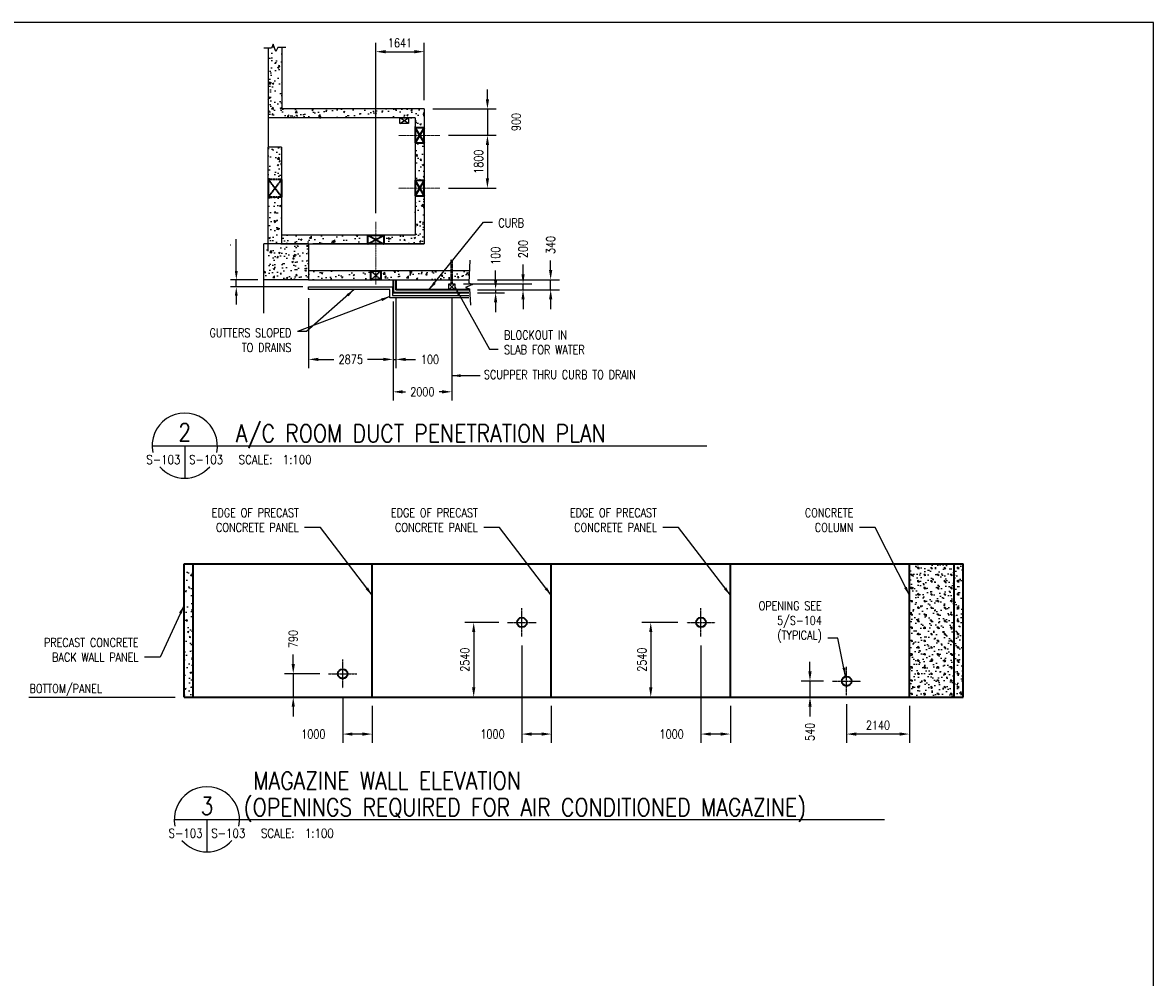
# Model space of a CAD drawing. Header units: millimetres. Extents: x -8001 to 69136, y -28511 to 36513.
# Tile 41 of 41: x 30646 to 69136, y 4001 to 36513. Entities that reach past the tile are written whole.
import ezdxf
from ezdxf.enums import TextEntityAlignment as Align

# ---------------------------------------------------------------- set-up
doc = ezdxf.new("R2010")
doc.units = ezdxf.units.MM
for name, pattern in [('CENTER2', [1.125, 0.75, -0.125, 0.125, -0.125]), ('HIDDEN', [0.375, 0.25, -0.125]), ('HIDDEN2', [0.1875, 0.125, -0.0625])]:
    doc.linetypes.add(name, pattern=pattern)
for name, color, linetype in [('S-ANNO-DIMS', 2, 'Continuous'), ('S-ANNO-PATT', 1, 'Continuous'), ('S-ANNO-SYMB', 4, 'Continuous'), ('S-ANNO-SYMB5', 1, 'Continuous'), ('S-ANNO-SYMB_5', 1, 'Continuous'), ('S-ANNO-TEXT', 3, 'Continuous'), ('S-ANNO-TEXT14', 14, 'Continuous'), ('S-FNDN-WALL-CONC', 4, 'Continuous'), ('S-FNDN-WALL-PATT', 1, 'Continuous'), ('S-SECT-CNTR', 1, 'CENTER2')]:
    doc.layers.add(name, color=color, linetype=linetype)
for name, color, linetype, lineweight in [('S-BEAM-CNTR', 10, 'Continuous', 18), ('S-PIPE-TRSH', 3, 'Continuous', 25), ('S-WALL-CONC', 2, 'Continuous', 35)]:
    doc.layers.add(name, color=color, linetype=linetype, lineweight=lineweight)
doc.styles.add('Annotative', font='arial.ttf', dxfattribs={"width": 0.8, "height": 0.125})
doc.styles.add('ROMANS', font='ROMANS.shx', dxfattribs={"width": 0.8})
doc.styles.get("Standard").update_dxf_attribs({"font": 'romans.shx', "width": 0.8, "height": 3})
doc.styles.add('Text', font='romans.shx', dxfattribs={"width": 0.8, "height": 3})
doc.dimstyles.new('NFL_1', dxfattribs={"dimscale": 0, "dimtxt": 3, "dimasz": 3.3, "dimexe": 3, "dimexo": 3, "dimgap": 1.5, "dimtad": 1, "dimdec": 0, "dimzin": 3, "dimdsep": 46, "dimtxsty": 'Text', "dimblk2": 'ARCHTICK', "dimcen": 3, "dimdle": 3, "dimclrd": 1, "dimclre": 1, "dimclrt": 2, "dimadec": 0, "dimazin": 0, "dimtfac": 0.75, "dimtdec": 0, "dimtmove": 2, "dimatfit": 3, "dimfxl": 0.125, "dimtfillclr": 1, "dimfrac": 2, "dimtolj": 1, "dimtzin": 0, "dimarcsym": 1})
doc.dimstyles.new('TBGA_100', dxfattribs={"dimscale": 100, "dimtxt": 3, "dimasz": 3, "dimexe": 2, "dimexo": 2, "dimgap": 2, "dimtad": 1, "dimtoh": 1, "dimdec": 0, "dimzin": 11, "dimdsep": 46, "dimtxsty": 'Standard', "dimcen": 0, "dimadec": 0, "dimazin": 3, "dimtfac": 0.85, "dimtdec": 0, "dimtmove": 0, "dimatfit": 3, "dimfxl": 1, "dimfrac": 1, "dimtolj": 1, "dimtzin": 15, "dimarcsym": 0})
doc.dimstyles.new('TBGA_100$0', dxfattribs={"dimscale": 100, "dimtxt": 3, "dimasz": 3, "dimexe": 2, "dimexo": 2, "dimgap": 2, "dimtad": 1, "dimdec": 0, "dimzin": 11, "dimdsep": 46, "dimtxsty": 'Standard', "dimcen": 0, "dimdle": 0.0625, "dimadec": 0, "dimazin": 3, "dimtfac": 0.85, "dimtdec": 0, "dimtix": 1, "dimtmove": 0, "dimatfit": 3, "dimfxl": 1, "dimfrac": 1, "dimtolj": 1, "dimtzin": 15, "dimarcsym": 0})

# ---------------------------------------------------------------- blocks, each defined once
blk = doc.blocks.new('*D108')
at = {"color": 1, "lineweight": -2, "ltscale": 25, "transparency": 16777216}
for p, q in [((47680, 27945), (47680, 28275)), ((45655, 27615), (47980, 27615)), ((46130, 27415), (47980, 27415)), ((47680, 27415), (47680, 27615)), ((47680, 27085), (47680, 26755))]:
    blk.add_line(p, q, dxfattribs=at)
at = {"color": 1, "ltscale": 25, "transparency": 16777216}
for points in [[(47625, 27945), (47735, 27945), (47680, 27615)], [(47625, 27085), (47735, 27085), (47680, 27415)]]:
    blk.add_solid(points, dxfattribs=at)
at = {"layer": 'Defpoints', "color": 0, "ltscale": 25, "transparency": 16777216}
for p in [(45355, 27615), (45830, 27415), (47680, 27615)]:
    blk.add_point(p, dxfattribs=at)
at = {"color": 2, "ltscale": 25, "transparency": 16777216, "insert": (47680, 28800), "char_height": 300, "attachment_point": 5, "rotation": 90, "style": 'Text'}
blk.add_mtext('\\A1;200', dxfattribs=at)
blk = doc.blocks.new('_ArchTick')
at = {"color": 0, "linetype": 'ByBlock', "const_width": 0.15}
blk.add_lwpolyline([(-0.5, -0.5), (0.5, 0.5)], dxfattribs=at)
blk = doc.blocks.new('*D107')
at = {"color": 1, "lineweight": -2, "ltscale": 25, "transparency": 16777216}
for p, q in [((46746, 27745), (46746, 28075)), ((46130, 27415), (47046, 27415)), ((46746, 27415), (46746, 27315)), ((46130, 27315), (47046, 27315)), ((46746, 26985), (46746, 26655))]:
    blk.add_line(p, q, dxfattribs=at)
at = {"color": 1, "ltscale": 25, "transparency": 16777216}
for points in [[(46691, 27745), (46801, 27745), (46746, 27415)], [(46691, 26985), (46801, 26985), (46746, 27315)]]:
    blk.add_solid(points, dxfattribs=at)
at = {"layer": 'Defpoints', "color": 0, "ltscale": 25, "transparency": 16777216}
for p in [(45830, 27415), (45830, 27315), (46746, 27315)]:
    blk.add_point(p, dxfattribs=at)
at = {"color": 2, "ltscale": 25, "transparency": 16777216, "insert": (46746, 28572), "char_height": 300, "attachment_point": 5, "rotation": 90, "style": 'Text'}
blk.add_mtext('\\A1;100', dxfattribs=at)
blk = doc.blocks.new('*D105')
at = {"color": 1, "lineweight": -2, "ltscale": 25, "transparency": 16777216}
for p, q in [((43255, 27015), (43255, 24745)), ((43355, 27115), (43355, 24745)), ((42925, 25045), (42595, 25045)), ((43255, 25045), (43355, 25045)), ((43685, 25045), (44015, 25045))]:
    blk.add_line(p, q, dxfattribs=at)
at = {"color": 1, "ltscale": 25, "transparency": 16777216}
for points in [[(42925, 25100), (42925, 24990), (43255, 25045)], [(43685, 25100), (43685, 24990), (43355, 25045)]]:
    blk.add_solid(points, dxfattribs=at)
at = {"layer": 'Defpoints', "color": 0, "ltscale": 25, "transparency": 16777216}
for p in [(43355, 27415), (43255, 27315), (43355, 25045)]:
    blk.add_point(p, dxfattribs=at)
at = {"color": 2, "ltscale": 25, "transparency": 16777216, "insert": (44513, 25045), "char_height": 300, "attachment_point": 5, "style": 'Text'}
blk.add_mtext('\\A1;100', dxfattribs=at)
blk = doc.blocks.new('*D104')
at = {"color": 1, "lineweight": -2, "ltscale": 25, "transparency": 16777216}
for p, q in [((43255, 27015), (43255, 23641)), ((45255, 27114), (45255, 23641)), ((43585, 23941), (43683, 23941)), ((44925, 23941), (44828, 23941))]:
    blk.add_line(p, q, dxfattribs=at)
at = {"color": 1, "ltscale": 25, "transparency": 16777216}
for points in [[(43585, 23996), (43585, 23886), (43255, 23941)], [(44925, 23996), (44925, 23886), (45255, 23941)]]:
    blk.add_solid(points, dxfattribs=at)
at = {"layer": 'Defpoints', "color": 0, "ltscale": 25, "transparency": 16777216}
for p in [(45255, 27414), (43255, 27315), (45255, 23941)]:
    blk.add_point(p, dxfattribs=at)
at = {"color": 2, "ltscale": 25, "transparency": 16777216, "insert": (44255, 23941), "char_height": 300, "attachment_point": 5, "style": 'Text'}
blk.add_mtext('\\A1;2000', dxfattribs=at)
blk = doc.blocks.new('*D106')
at = {"color": 1, "lineweight": -2, "ltscale": 25, "transparency": 16777216}
for p, q in [((48620, 28085), (48620, 28415)), ((46130, 27755), (48920, 27755)), ((48620, 27415), (48620, 27755)), ((46130, 27415), (48920, 27415)), ((48620, 27085), (48620, 26755))]:
    blk.add_line(p, q, dxfattribs=at)
at = {"color": 1, "ltscale": 25, "transparency": 16777216}
for points in [[(48565, 28085), (48675, 28085), (48620, 27755)], [(48565, 27085), (48675, 27085), (48620, 27415)]]:
    blk.add_solid(points, dxfattribs=at)
at = {"layer": 'Defpoints', "color": 0, "ltscale": 25, "transparency": 16777216}
for p in [(45830, 27755), (48620, 27755), (45830, 27415)]:
    blk.add_point(p, dxfattribs=at)
at = {"color": 2, "ltscale": 25, "transparency": 16777216, "insert": (48620, 28940), "char_height": 300, "attachment_point": 5, "rotation": 90, "style": 'Text'}
blk.add_mtext('\\A1;340', dxfattribs=at)
blk = doc.blocks.new('*D53')
at = {"layer": 'Defpoints', "color": 0, "transparency": 16777216}
for p in [(37919, 27755), (38855, 27755), (40380, 27513)]:
    blk.add_point(p, dxfattribs=at)
at = {"layer": 'S-ANNO-DIMS', "color": 0, "lineweight": -2, "transparency": 16777216}
for p, q in [((37919, 28055), (37919, 29143)), ((38655, 27755), (37719, 27755)), ((37919, 27513), (37919, 27755)), ((40180, 27513), (37719, 27513)), ((37919, 27213), (37919, 26913))]:
    blk.add_line(p, q, dxfattribs=at)
at = {"layer": 'S-ANNO-DIMS', "color": 0, "transparency": 16777216}
for points in [[(37869, 28055), (37969, 28055), (37919, 27755)], [(37869, 27213), (37969, 27213), (37919, 27513)]]:
    blk.add_solid(points, dxfattribs=at)
at = {"layer": 'S-ANNO-DIMS', "color": 0, "transparency": 16777216, "insert": (37717, 28940), "char_height": 3, "attachment_point": 5, "rotation": 90}
blk.add_mtext('\\A1;240', dxfattribs=at)
blk = doc.blocks.new('*D103')
at = {"color": 1, "lineweight": -2, "ltscale": 25, "transparency": 16777216}
for p, q in [((40380, 27125), (40380, 24745)), ((43255, 26815), (43255, 24745)), ((40710, 25045), (41245, 25045)), ((42925, 25045), (42390, 25045))]:
    blk.add_line(p, q, dxfattribs=at)
at = {"color": 1, "ltscale": 25, "transparency": 16777216}
for points in [[(40710, 25100), (40710, 24990), (40380, 25045)], [(42925, 25100), (42925, 24990), (43255, 25045)]]:
    blk.add_solid(points, dxfattribs=at)
at = {"layer": 'Defpoints', "color": 0, "ltscale": 25, "transparency": 16777216}
for p in [(40380, 27425), (43255, 27115), (43255, 25045)]:
    blk.add_point(p, dxfattribs=at)
at = {"color": 2, "ltscale": 25, "transparency": 16777216, "insert": (41817, 25045), "char_height": 300, "attachment_point": 5, "style": 'Text'}
blk.add_mtext('\\A1;2875', dxfattribs=at)
blk = doc.blocks.new('*D99')
at = {"color": 1, "lineweight": -2, "ltscale": 25, "transparency": 16777216}
for p, q in [((41544, 13554), (41544, 11987)), ((42544, 13248), (42544, 11987)), ((42214, 12287), (41874, 12287))]:
    blk.add_line(p, q, dxfattribs=at)
at = {"color": 1, "ltscale": 25, "transparency": 16777216}
for points in [[(41874, 12342), (41874, 12232), (41544, 12287)], [(42214, 12342), (42214, 12232), (42544, 12287)]]:
    blk.add_solid(points, dxfattribs=at)
at = {"layer": 'Defpoints', "color": 0, "ltscale": 25, "transparency": 16777216}
for p in [(41544, 13854), (42544, 13548), (41544, 12287)]:
    blk.add_point(p, dxfattribs=at)
at = {"color": 2, "ltscale": 25, "transparency": 16777216, "insert": (40544, 12287), "char_height": 300, "attachment_point": 5, "style": 'Text'}
blk.add_mtext('\\A1;1000', dxfattribs=at)
blk = doc.blocks.new('*D98')
at = {"color": 1, "lineweight": -2, "ltscale": 25, "transparency": 16777216}
for p, q in [((47640, 15304), (47640, 11987)), ((48640, 13248), (48640, 11987)), ((48310, 12287), (47970, 12287))]:
    blk.add_line(p, q, dxfattribs=at)
at = {"color": 1, "ltscale": 25, "transparency": 16777216}
for points in [[(47970, 12342), (47970, 12232), (47640, 12287)], [(48310, 12342), (48310, 12232), (48640, 12287)]]:
    blk.add_solid(points, dxfattribs=at)
at = {"layer": 'Defpoints', "color": 0, "ltscale": 25, "transparency": 16777216}
for p in [(47640, 15604), (48640, 13548), (47640, 12287)]:
    blk.add_point(p, dxfattribs=at)
at = {"color": 2, "ltscale": 25, "transparency": 16777216, "insert": (46640, 12287), "char_height": 300, "attachment_point": 5, "style": 'Text'}
blk.add_mtext('\\A1;1000', dxfattribs=at)
blk = doc.blocks.new('*D97')
at = {"color": 1, "lineweight": -2, "ltscale": 25, "transparency": 16777216}
for p, q in [((53736, 15304), (53736, 11987)), ((54736, 13248), (54736, 11987)), ((54406, 12287), (54066, 12287))]:
    blk.add_line(p, q, dxfattribs=at)
at = {"color": 1, "ltscale": 25, "transparency": 16777216}
for points in [[(54066, 12342), (54066, 12232), (53736, 12287)], [(54406, 12342), (54406, 12232), (54736, 12287)]]:
    blk.add_solid(points, dxfattribs=at)
at = {"layer": 'Defpoints', "color": 0, "ltscale": 25, "transparency": 16777216}
for p in [(53736, 15604), (54736, 13548), (53736, 12287)]:
    blk.add_point(p, dxfattribs=at)
at = {"color": 2, "ltscale": 25, "transparency": 16777216, "insert": (52736, 12287), "char_height": 300, "attachment_point": 5, "style": 'Text'}
blk.add_mtext('\\A1;1000', dxfattribs=at)
blk = doc.blocks.new('*D96')
at = {"color": 1, "lineweight": -2, "ltscale": 25, "transparency": 16777216}
for p, q in [((58692, 13304), (58692, 11987)), ((60832, 13248), (60832, 11987)), ((60502, 12287), (59022, 12287))]:
    blk.add_line(p, q, dxfattribs=at)
at = {"color": 1, "ltscale": 25, "transparency": 16777216}
for points in [[(59022, 12342), (59022, 12232), (58692, 12287)], [(60502, 12342), (60502, 12232), (60832, 12287)]]:
    blk.add_solid(points, dxfattribs=at)
at = {"layer": 'Defpoints', "color": 0, "ltscale": 25, "transparency": 16777216}
for p in [(58692, 13604), (60832, 13548), (58692, 12287)]:
    blk.add_point(p, dxfattribs=at)
at = {"color": 2, "ltscale": 25, "transparency": 16777216, "insert": (59762, 12587), "char_height": 300, "attachment_point": 5, "style": 'Text'}
blk.add_mtext('\\A1;2140', dxfattribs=at)
blk = doc.blocks.new('*D100')
at = {"color": 1, "lineweight": -2, "ltscale": 25, "transparency": 16777216}
for p, q in [((39858, 14668), (39858, 14998)), ((40760, 14338), (39558, 14338)), ((39858, 14338), (39858, 13548)), ((40760, 13548), (39558, 13548)), ((39858, 13218), (39858, 12888))]:
    blk.add_line(p, q, dxfattribs=at)
at = {"color": 1, "ltscale": 25, "transparency": 16777216}
for points in [[(39803, 14668), (39913, 14668), (39858, 14338)], [(39803, 13218), (39913, 13218), (39858, 13548)]]:
    blk.add_solid(points, dxfattribs=at)
at = {"layer": 'Defpoints', "color": 0, "ltscale": 25, "transparency": 16777216}
for p in [(41060, 14338), (39858, 13548), (41060, 13548)]:
    blk.add_point(p, dxfattribs=at)
at = {"color": 2, "ltscale": 25, "transparency": 16777216, "insert": (39858, 15523), "char_height": 300, "attachment_point": 5, "rotation": 90, "style": 'Text'}
blk.add_mtext('\\A1;790', dxfattribs=at)
blk = doc.blocks.new('*D101')
at = {"color": 1, "lineweight": -2, "ltscale": 25, "transparency": 16777216}
for p, q in [((46856, 16088), (45700, 16088)), ((46000, 15758), (46000, 13878)), ((46856, 13548), (45700, 13548))]:
    blk.add_line(p, q, dxfattribs=at)
at = {"color": 1, "ltscale": 25, "transparency": 16777216}
for points in [[(45945, 15758), (46055, 15758), (46000, 16088)], [(45945, 13878), (46055, 13878), (46000, 13548)]]:
    blk.add_solid(points, dxfattribs=at)
at = {"layer": 'Defpoints', "color": 0, "ltscale": 25, "transparency": 16777216}
for p in [(47156, 16088), (46000, 13548), (47156, 13548)]:
    blk.add_point(p, dxfattribs=at)
at = {"color": 2, "ltscale": 25, "transparency": 16777216, "insert": (45700, 14818), "char_height": 300, "attachment_point": 5, "rotation": 90, "style": 'Text'}
blk.add_mtext('\\A1;2540', dxfattribs=at)
blk = doc.blocks.new('*D102')
at = {"color": 1, "lineweight": -2, "ltscale": 25, "transparency": 16777216}
for p, q in [((52952, 16088), (51727, 16088)), ((52027, 15758), (52027, 13878)), ((52952, 13548), (51727, 13548))]:
    blk.add_line(p, q, dxfattribs=at)
at = {"color": 1, "ltscale": 25, "transparency": 16777216}
for points in [[(51972, 15758), (52082, 15758), (52027, 16088)], [(51972, 13878), (52082, 13878), (52027, 13548)]]:
    blk.add_solid(points, dxfattribs=at)
at = {"layer": 'Defpoints', "color": 0, "ltscale": 25, "transparency": 16777216}
for p in [(53252, 16088), (52027, 13548), (53252, 13548)]:
    blk.add_point(p, dxfattribs=at)
at = {"color": 2, "ltscale": 25, "transparency": 16777216, "insert": (51727, 14818), "char_height": 300, "attachment_point": 5, "rotation": 90, "style": 'Text'}
blk.add_mtext('\\A1;2540', dxfattribs=at)
blk = doc.blocks.new('*D95')
at = {"color": 1, "lineweight": -2, "ltscale": 25, "transparency": 16777216}
for p, q in [((57447, 14418), (57447, 14748)), ((57908, 14088), (57147, 14088)), ((57447, 14088), (57447, 13548)), ((57616, 13548), (57147, 13548)), ((57447, 13218), (57447, 12888))]:
    blk.add_line(p, q, dxfattribs=at)
at = {"color": 1, "ltscale": 25, "transparency": 16777216}
for points in [[(57392, 14418), (57502, 14418), (57447, 14088)], [(57392, 13218), (57502, 13218), (57447, 13548)]]:
    blk.add_solid(points, dxfattribs=at)
at = {"layer": 'Defpoints', "color": 0, "ltscale": 25, "transparency": 16777216}
for p in [(58208, 14088), (57447, 13548), (57916, 13548)]:
    blk.add_point(p, dxfattribs=at)
at = {"color": 2, "ltscale": 25, "transparency": 16777216, "insert": (57447, 12362), "char_height": 300, "attachment_point": 5, "rotation": 90, "style": 'Text'}
blk.add_mtext('\\A1;540', dxfattribs=at)
blk = doc.blocks.new('*D111')
at = {"color": 1, "lineweight": -2, "ltscale": 25, "transparency": 16777216}
for p, q in [((42669, 30024), (42669, 35823)), ((44310, 33875), (44310, 35823)), ((42999, 35523), (43980, 35523))]:
    blk.add_line(p, q, dxfattribs=at)
at = {"color": 1, "ltscale": 25, "transparency": 16777216}
for points in [[(42999, 35578), (42999, 35468), (42669, 35523)], [(43980, 35578), (43980, 35468), (44310, 35523)]]:
    blk.add_solid(points, dxfattribs=at)
at = {"layer": 'Defpoints', "color": 0, "ltscale": 25, "transparency": 16777216}
for p in [(44310, 35523), (44310, 33575), (42669, 29724)]:
    blk.add_point(p, dxfattribs=at)
at = {"color": 2, "ltscale": 25, "transparency": 16777216, "insert": (43490, 35823), "char_height": 300, "attachment_point": 5, "style": 'Text'}
blk.add_mtext('\\A1;1641', dxfattribs=at)
blk = doc.blocks.new('*D110')
at = {"color": 1, "lineweight": -2, "ltscale": 25, "transparency": 16777216}
for p, q in [((46468, 33905), (46468, 34235)), ((44610, 33575), (46768, 33575)), ((46468, 33575), (46468, 32675)), ((45148, 32675), (46768, 32675)), ((46468, 32345), (46468, 32015))]:
    blk.add_line(p, q, dxfattribs=at)
at = {"color": 1, "ltscale": 25, "transparency": 16777216}
for points in [[(46413, 33905), (46523, 33905), (46468, 33575)], [(46413, 32345), (46523, 32345), (46468, 32675)]]:
    blk.add_solid(points, dxfattribs=at)
at = {"layer": 'Defpoints', "color": 0, "ltscale": 25, "transparency": 16777216}
for p in [(44310, 33575), (44848, 32675), (46468, 32675)]:
    blk.add_point(p, dxfattribs=at)
at = {"color": 2, "ltscale": 25, "transparency": 16777216, "insert": (47443, 33125), "char_height": 300, "attachment_point": 5, "rotation": 90, "style": 'Text'}
blk.add_mtext('\\A1;900', dxfattribs=at)
blk = doc.blocks.new('*D109')
at = {"color": 1, "lineweight": -2, "ltscale": 25, "transparency": 16777216}
for p, q in [((45148, 32675), (46768, 32675)), ((46468, 32345), (46468, 31205)), ((45148, 30875), (46768, 30875))]:
    blk.add_line(p, q, dxfattribs=at)
at = {"color": 1, "ltscale": 25, "transparency": 16777216}
for points in [[(46413, 32345), (46523, 32345), (46468, 32675)], [(46413, 31205), (46523, 31205), (46468, 30875)]]:
    blk.add_solid(points, dxfattribs=at)
at = {"layer": 'Defpoints', "color": 0, "ltscale": 25, "transparency": 16777216}
for p in [(44848, 32675), (44848, 30875), (46468, 30875)]:
    blk.add_point(p, dxfattribs=at)
at = {"color": 2, "ltscale": 25, "transparency": 16777216, "insert": (46168, 31775), "char_height": 300, "attachment_point": 5, "rotation": 90, "style": 'Text'}
blk.add_mtext('\\A1;1800', dxfattribs=at)

msp = doc.modelspace()

# ---------------------------------------------------------------- hatches: boundary and pattern name
at = {"layer": 'S-ANNO-PATT'}
h = msp.add_hatch(dxfattribs=at)
h.set_pattern_fill('EPLC_CONC', color=256, scale=50, style=0)
h.set_pattern_definition([(67, (-1679.85, -2322.62), (-257.10066, -216.77536), [0, -362.5]), (153, (-1679.85, -2322.62), (175.61334, -316.1462), [0, -485]), (74, (-1629.85, -2326.95), (-324.8922, -218.9285), [0, -615]), (286, (-1629.85, -2326.95), (372.9553, -205.1466), [0, -406]), (114, (-1179.85, -2313.96), (-443.5538, 130.908), [0, -325]), (90, (-1429.85, -2326.95), (-450, 3e-14), [50, -400]), (135, (-1379.85, -2326.95), (-449.999, -449.999), [70.71, -565.685]), (180, (-1179.85, -2076.95), (-6e-14, -450), [50, -400]), (135, (-1179.85, -1676.95), (-449.999, -449.999), [70.71, -565.685]), (270, (-1179.85, -2076.95), (450, -8e-14), [50, -400]), (135, (-1379.85, -1876.95), (-449.999, -449.999), [70.71, -565.685]), (0, (-1429.85, -2326.95), (0, 450), [50, -400]), (135, (-1179.85, -2126.95), (-449.999, -449.999), [70.71, -565.685])])
h.paths.add_polyline_path([(62355.9, 13547.5), (62660.9, 13547.5), (62660.9, 18081.5), (62355.9, 18081.5)])
h.paths.add_polyline_path([(62355.9, 18081.5), (60831.9, 18081.5), (60831.9, 13547.5), (62355.9, 13547.5)])
at = {"layer": 'S-FNDN-WALL-PATT'}
h = msp.add_hatch(dxfattribs=at)
h.set_pattern_fill('AR-CONC', color=256, scale=75, style=0)
h.set_pattern_definition([(50, (-1429.85, 3624.25), (537.945, -47.064), [56.25, -618.75]), (355, (-1429.85, 3624.25), (-104.0635, 564.144), [45, -495]), (100.4514, (-1385, 3620.33), (433.8816, 517.08), [47.805, -525.8566]), (46.1842, (-1429.85, 3774.25), (800.431, -124.1395), [84.375, -928.125]), (96.6356, (-1363.15, 3763.9), (700.996, 730.589), [71.708, -788.785]), (351.1842, (-1429.85, 3774.25), (700.996, 730.589), [67.5, -742.5]), (21, (-1354.85, 3736.75), (447.6803, -301.964), [56.25, -618.75]), (326, (-1354.85, 3736.75), (182.4865, 543.8625), [45, -495]), (71.4514, (-1317.55, 3711.6), (630.167, 241.8984), [47.805, -525.8566]), (37.5, (-1429.85, 3624.25), (9.1199, 249.6704), [0, -489, 0, -502.5, 0, -496.875]), (7.5, (-1429.85, 3624.25), (197.3022, 295.8088), [0, -286.5, 0, -477.75, 0, -189.375]), (327.5, (-1597.1, 3624.25), (400.3668, -16.91615), [0, -187.5, 0, -585, 0, -776.25]), (317.5, (-1672.1, 3624.25), (437.3896, 75.0787), [0, -243.75, 0, -388.5, 0, -551.25])])
h.paths.add_polyline_path([(44310.5, 33574.7), (39469.6, 33574.7), (39469.6, 35666.1), (39337.2, 35666.1), (39270.6, 35533), (39170.7, 35775.6), (39123.1, 35642.4), (39005.5, 35642.4), (39005.5, 33274.7), (44010.5, 33274.7), (44010.5, 32934.7), (44310.5, 32934.7)])
h.paths.add_polyline_path([(44310.5, 32414.7), (44010.5, 32414.7), (44010.5, 31134.7), (44310.5, 31134.7)])
h.paths.add_polyline_path([(44310.5, 30614.7), (44010.5, 30614.7), (44010.5, 29274.7), (42794.5, 29274.7), (42794.5, 28974.7), (44310.5, 28974.7)])
h.paths.add_polyline_path([(42244.5, 29274.7), (39462.5, 29274.7), (39462.5, 28974.7), (42244.5, 28974.7)])
h.paths.add_polyline_path([(39462.5, 30574.7), (39005.5, 30574.7), (39005.5, 28974.7), (39462.5, 28974.7), (39462.5, 29274.7)])
h.paths.add_polyline_path([(39462.5, 32274.7), (39005.5, 32274.7), (39005.5, 31174.7), (39462.5, 31174.7)])
h.paths.add_polyline_path([(42504.5, 28059.7), (40379.5, 28059.7), (40379.5, 27754.7), (42504.5, 27754.7)])
h.paths.add_polyline_path([(45230.5, 28059.7), (42834.5, 28059.7), (42834.5, 27754.7), (45230.5, 27754.7)])
h.paths.add_polyline_path([(45848.7, 28059.7), (45280.5, 28059.7), (45280.5, 27754.7), (45835.5, 27754.7)])
h = msp.add_hatch(dxfattribs=at)
h.set_pattern_fill('AR-CONC', color=256, scale=75, style=0)
h.set_pattern_definition([(50, (37045.13, 12064.4), (537.945, -47.064), [56.25, -618.75]), (355, (37045.13, 12064.4), (-104.064, 564.144), [45, -495]), (100.4514, (37089.96, 12060.5), (433.882, 517.08), [47.805, -525.857]), (46.184, (37045.1, 12214.4), (800.43, -124.14), [84.375, -928.125]), (96.6356, (37111.8, 12204.1), (700.997, 730.59), [71.708, -788.785]), (351.184, (37045.1, 12214.4), (700.996, 730.59), [67.5, -742.5]), (21, (37120.13, 12176.9), (447.68, -301.964), [56.25, -618.75]), (326, (37120.13, 12176.9), (182.486, 543.863), [45, -495]), (71.4514, (37157.44, 12151.74), (630.167, 241.898), [47.805, -525.857]), (37.5, (37045.13, 12064.4), (9.1199, 249.6704), [0, -489, 0, -502.5, 0, -496.875]), (7.5, (37045.13, 12064.4), (197.302, 295.8088), [0, -286.5, 0, -477.75, 0, -189.375]), (327.5, (36877.88, 12064.4), (400.3668, -16.9162), [0, -187.5, 0, -585, 0, -776.25]), (317.5, (36802.88, 12064.4), (437.3896, 75.079), [0, -243.75, 0, -388.5, 0, -551.25])])
h.paths.add_polyline_path([(40379.5, 28922.7), (38855.5, 28922.7), (38855.5, 27754.7), (40379.5, 27754.7)])
h = msp.add_hatch(dxfattribs=at)
h.set_pattern_fill('AR-CONC', color=256, scale=75)
h.set_pattern_definition([(50, (-1429.85, 5008.86), (537.945, -47.064), [56.25, -618.75]), (355, (-1429.85, 5008.86), (-104.0635, 564.144), [45, -495]), (100.4514, (-1385, 5004.94), (433.8816, 517.08), [47.805, -525.8566]), (46.1842, (-1429.85, 5158.86), (800.431, -124.14), [84.375, -928.125]), (96.6356, (-1363.15, 5148.5), (700.996, 730.589), [71.708, -788.785]), (351.1842, (-1429.85, 5158.9), (700.996, 730.589), [67.5, -742.5]), (21, (-1354.85, 5121.36), (447.6803, -301.964), [56.25, -618.75]), (326, (-1354.85, 5121.36), (182.4865, 543.8625), [45, -495]), (71.4514, (-1317.55, 5096.2), (630.167, 241.8984), [47.805, -525.8566]), (37.5, (-1429.85, 5008.86), (9.1199, 249.6704), [0, -489, 0, -502.5, 0, -496.875]), (7.5, (-1429.85, 5008.86), (197.3022, 295.8088), [0, -286.5, 0, -477.75, 0, -189.375]), (327.5, (-1597.1, 5008.86), (400.3668, -16.9162), [0, -187.5, 0, -585, 0, -776.25]), (317.5, (-1672.1, 5008.86), (437.3896, 75.0787), [0, -243.75, 0, -388.5, 0, -551.25])])
h.paths.add_polyline_path([(36142.9, 13547.5), (36447.9, 13547.5), (36447.9, 18081.5), (36142.9, 18081.5)])

# ---------------------------------------------------------------- linework, layer by layer
at = {"layer": 'Defpoints'}
msp.add_lwpolyline([(-8000.6, -15210.5), (69136, -15210.5), (69136, 36513.4), (-8000.6, 36513.4)], close=True, dxfattribs=at)
at = {"layer": 'S-ANNO-DIMS'}
for p, q in [((38855.5, 26619), (38855.5, 27754.7)), ((30854.4, 13547.5), (35839.2, 13547.5))]:
    msp.add_line(p, q, dxfattribs=at)
at = {"layer": 'S-ANNO-SYMB'}
for points in [[(39602.1, 35666.1), (39337.2, 35666.1), (39270.6, 35533), (39170.7, 35775.6), (39123.1, 35642.4), (38856.6, 35642.4)], [(45864.4, 28422.6), (45831.3, 27657.3), (45964.3, 27590.7), (45721.8, 27490.8), (45854.9, 27443.2), (45886.3, 26891.4)]]:
    msp.add_lwpolyline(points, dxfattribs=at)
at = {"layer": 'S-ANNO-SYMB5'}
for centre, start, end in [((36164.7, 22106.6), 348.16523, 191.83477), ((36164.7, 22106.6), 220.09558, 319.90442), ((36919.5, 9382.7), 348.16523, 191.83477), ((36919.5, 9382.7), 220.09558, 319.90442)]:
    msp.add_arc(centre, 1111, start, end, dxfattribs=at)
at = {"layer": 'S-ANNO-SYMB_5'}
for p, q in [((35053.7, 22106.6), (37904.7, 22106.6)), ((36164.7, 22106.6), (36164.7, 20995.6)), ((37904.7, 22106.6), (53940.1, 22106.6)), ((35808.5, 9382.7), (38659.6, 9382.7)), ((36919.5, 9382.7), (36919.5, 8271.7)), ((38659.6, 9382.7), (59988.6, 9382.7))]:
    msp.add_line(p, q, dxfattribs=at)
at = {"layer": 'S-BEAM-CNTR', "linetype": 'CENTER2', "ltscale": 0.25}
for p, q in [((44847.8, 32674.7), (43439.9, 32674.7)), ((44847.8, 30874.7), (43439.9, 30874.7)), ((42669.5, 27595.6), (42669.5, 29724.1))]:
    msp.add_line(p, q, dxfattribs=at)
at = {"layer": 'S-FNDN-WALL-CONC'}
for p, q in [((39005.5, 35642.4), (39005.5, 32274.7)), ((39469.6, 35666.1), (39469.6, 33574.7)), ((44310.5, 33574.7), (39469.6, 33574.7)), ((44310.5, 33574.7), (44310.5, 28974.7)), ((44010.5, 33274.7), (39005.5, 33274.7)), ((43487, 33082.6), (43783.6, 33274.7)), ((43783.6, 33082.6), (43487, 33274.7)), ((44010.5, 33274.7), (44010.5, 29274.7)), ((39005.5, 28725.3), (39005.5, 32274.7)), ((39462.5, 32274.7), (39005.5, 32274.7)), ((39462.5, 32274.7), (39462.5, 29274.7)), ((39462.5, 32274.7), (39462.5, 28974.7)), ((39462.5, 29995.4), (39462.5, 28974.7)), ((39462.5, 29995.4), (39462.5, 28974.7)), ((44010.5, 29995.4), (44010.5, 29279.7)), ((44310.5, 29995.4), (44310.5, 28974.7)), ((44010.5, 29274.7), (39462.5, 29274.7)), ((40379.5, 28974.7), (38855.5, 28974.7)), ((38855.5, 27754.7), (38855.5, 28974.7)), ((40379.5, 28974.7), (38855.5, 28974.7)), ((40379.5, 28974.7), (38855.5, 28974.7)), ((40379.5, 28974.7), (38855.5, 28974.7)), ((40379.5, 28974.7), (40379.5, 27754.7)), ((44310.5, 28974.7), (40529.5, 28974.7)), ((40379.5, 27754.7), (38855.5, 27754.7)), ((45155.5, 27414.1), (45355.5, 27614.7)), ((45355.5, 27414.1), (45155.5, 27614.7))]:
    msp.add_line(p, q, dxfattribs=at)
for points in [[(43487, 33274.7), (43783.6, 33274.7), (43783.6, 33082.6), (43487, 33082.6)], [(45155.5, 27614.7), (45355.5, 27614.7), (45355.5, 27414.1), (45155.5, 27414.1)]]:
    msp.add_lwpolyline(points, close=True, dxfattribs=at)
for points in [[(44010.5, 29274.7), (39462.5, 29274.7), (39462.5, 28974.7), (44310.5, 28974.7)], [(45829.9, 28059.7), (40379.5, 28059.7), (40379.5, 27754.7), (45829.9, 27754.7)], [(43146.6, 27424.6), (40380.5, 27424.6), (40380.5, 27513.4), (43235.5, 27513.4), (43235.5, 27424.6)], [(43146.6, 27513.4), (43235.5, 27513.4), (43235.5, 27225.8)], [(43235.5, 27137), (43146.6, 27137), (43146.6, 27424.6)], [(43235.5, 27225.8), (45829.9, 27225.8)], [(45829.9, 27137), (43235.5, 27137)]]:
    msp.add_lwpolyline(points, dxfattribs=at)
at = {"layer": 'S-PIPE-TRSH', "linetype": 'HIDDEN'}
for p, q in [((45230.5, 27614.7), (45230.5, 28442.2)), ((45280.5, 27614.7), (45280.5, 28442.2))]:
    msp.add_line(p, q, dxfattribs=at)
at = {"layer": 'S-SECT-CNTR'}
for p, q in [((47639.9, 15603.7), (47639.9, 16571.4)), ((53735.9, 15603.7), (53735.9, 16571.4)), ((47156.1, 16087.5), (48123.8, 16087.5)), ((53252.1, 16087.5), (54219.8, 16087.5)), ((41543.9, 13853.7), (41543.9, 14821.4)), ((41060.1, 14337.5), (42027.8, 14337.5)), ((58691.9, 13603.7), (58691.9, 14571.4)), ((58208.1, 14087.5), (59175.8, 14087.5))]:
    msp.add_line(p, q, dxfattribs=at)
at = {"layer": 'S-WALL-CONC'}
for p, q in [((44010.5, 32934.7), (44310.5, 32414.7)), ((44310.5, 32934.7), (44010.5, 32414.7)), ((39005.5, 31174.7), (39005.5, 30574.7)), ((39462.5, 31174.7), (39462.5, 30574.7)), ((44010.5, 31134.7), (44310.5, 30614.7)), ((44310.5, 31134.7), (44010.5, 30614.7)), ((43255.5, 27754.7), (43255.5, 27314.7)), ((43255.5, 27754.7), (43255.5, 27314.7)), ((43355.5, 27754.7), (43355.5, 27414.7)), ((43355.5, 27754.7), (43355.5, 27415.2)), ((45829.9, 27414.7), (43355.5, 27414.7)), ((45829.9, 27314.7), (43255.5, 27314.7)), ((45829.9, 27314.7), (43255.5, 27314.7)), ((36142.9, 13547.5), (36142.9, 18081.5)), ((36142.9, 18081.5), (62660.9, 18081.5)), ((36447.9, 13547.5), (36447.9, 18081.5)), ((42543.9, 13547.5), (42543.9, 18081.5)), ((48639.9, 13547.5), (48639.9, 18081.5)), ((54735.9, 13547.5), (54735.9, 18081.5)), ((60831.9, 13547.5), (60831.9, 18081.5)), ((62355.9, 13547.5), (62355.9, 18081.5)), ((62660.9, 13547.5), (62660.9, 18081.5)), ((36142.9, 13547.5), (62660.9, 13547.5))]:
    msp.add_line(p, q, dxfattribs=at)
at = {"layer": 'S-WALL-CONC', "linetype": 'HIDDEN2'}
for p, q in [((39462.5, 31174.7), (39005.5, 31174.7)), ((39462.5, 31174.7), (39005.5, 30574.7)), ((39005.5, 31174.7), (39462.5, 30574.7)), ((39462.5, 30574.7), (39005.5, 30574.7)), ((42394.5, 29274.7), (42944.5, 28974.7)), ((42394.5, 28974.7), (42944.5, 29274.7)), ((42504.5, 28059.7), (42834.5, 27754.7)), ((42504.5, 27754.7), (42834.5, 28059.7))]:
    msp.add_line(p, q, dxfattribs=at)
at = {"layer": 'S-WALL-CONC'}
for points in [[(44010.5, 32414.7), (44310.5, 32414.7), (44310.5, 32934.7), (44010.5, 32934.7)], [(44010.5, 30614.7), (44310.5, 30614.7), (44310.5, 31134.7), (44010.5, 31134.7)]]:
    msp.add_lwpolyline(points, close=True, dxfattribs=at)
at = {"layer": 'S-WALL-CONC', "linetype": 'HIDDEN2'}
for points in [[(42394.5, 29274.7), (42944.5, 29274.7), (42944.5, 28974.7), (42394.5, 28974.7)], [(42504.5, 28059.7), (42834.5, 28059.7), (42834.5, 27754.7), (42504.5, 27754.7)]]:
    msp.add_lwpolyline(points, close=True, dxfattribs=at)
at = {"layer": 'S-WALL-CONC'}
for centre in [(47639.9, 16087.5), (53735.9, 16087.5), (41543.9, 14337.5), (58691.9, 14087.5)]:
    msp.add_circle(centre, 165, dxfattribs=at)

# ---------------------------------------------------------------- texts
at = {"layer": 'S-ANNO-DIMS', "char_height": 300}
for s, insert, attachment_point in [('CURB', (46839.1, 29540.3), 7), ('GUTTERS SLOPED\\PTO DRAINS', (39794.4, 25298.9), 9), ('BLOCKOUT IN \\PSLAB FOR WATER', (47033.9, 25225.5), 7), ('SCUPPER THRU CURB TO DRAIN', (46345.6, 24675.9), 1), ('EDGE OF PRECAST \\PCONCRETE PANEL', (40045.7, 19172.4), 9), ('EDGE OF PRECAST \\PCONCRETE PANEL', (46141.7, 19172.4), 9), ('EDGE OF PRECAST \\PCONCRETE PANEL', (52237.7, 19172.4), 9), ('CONCRETE \\PCOLUMN', (58927.9, 19172.4), 9), ('OPENING SEE \\P5/S-104\\P(TYPICAL)', (57851.1, 15404.6), 9), ('PRECAST CONCRETE \\PBACK WALL PANEL', (34591.9, 14752.8), 9), ('BOTTOM/PANEL', (30881.3, 13985.5), 1)]:
    msp.add_mtext(s, dxfattribs=dict(at, insert=insert, attachment_point=attachment_point))
at = {"layer": 'S-ANNO-TEXT', "style": 'ROMANS', "width": 0.85}
for p in [(36016.1, 21481.5), (36771, 8757.6)]:
    msp.add_text('S-103', height=300, dxfattribs=at).set_placement(p, align=Align.RIGHT)
for s, p in [('S-103', (36313.2, 21481.5)), ('SCALE:  1:100', (38001.3, 21481.5)), ('S-103', (37068, 8757.6)), ('SCALE:  1:100', (38756.1, 8757.6))]:
    msp.add_text(s, height=300, dxfattribs=at).set_placement(p)
at = {"layer": 'S-ANNO-TEXT14', "style": 'ROMANS', "width": 0.85}
for s, p in [('2', (36164.7, 22265.3)), ('3', (36919.5, 9541.4))]:
    msp.add_text(s, height=600, dxfattribs=at).set_placement(p, align=Align.CENTER)
for s, p in [('A/C ROOM DUCT PENETRATION PLAN', (37904.7, 22226.3)), ('MAGAZINE WALL ELEVATION', (38495.7, 10398.3)), ('(OPENINGS REQUIRED FOR AIR CONDITIONED MAGAZINE)', (38172, 9493.9))]:
    msp.add_text(s, height=600, dxfattribs=at).set_placement(p)
at = {"layer": 'S-FNDN-WALL-PATT', "insert": (40006.8, 32151), "char_height": 12.5, "width": 219279.527, "attachment_point": 1, "style": 'Annotative'}
msp.add_mtext('TRENCH', dxfattribs=at)

# ---------------------------------------------------------------- dimensions: what is measured, and where the dimension line sits
at = {"ltscale": 25}
for base, p1, p2, picture, middle in [((44310.5, 35522.9), (42669.5, 29724.1), (44310.5, 33574.7), '*D111', (43490, 35822.9)), ((58691.9, 12287.3), (60831.9, 13547.5), (58691.9, 13603.7), '*D96', (59761.9, 12587.3))]:
    dim = msp.add_linear_dim(base=base, p1=p1, p2=p2, dimstyle='NFL_1', dxfattribs=at)
    dim.commit()
    dim.dimension.update_dxf_attribs({"geometry": picture, "text_midpoint": middle})
for base, p1, p2, picture, middle in [((46467.8, 32674.7), (44310.5, 33574.7), (44847.8, 32674.7), '*D110', (47442.8, 33124.7)), ((46467.8, 30874.7), (44847.8, 32674.7), (44847.8, 30874.7), '*D109', (46167.8, 31774.7)), ((46000.1, 13547.5), (47156.1, 16087.5), (47156.1, 13547.5), '*D101', (45700.1, 14817.5)), ((52026.6, 13547.5), (53252.1, 16087.5), (53252.1, 13547.5), '*D102', (51726.6, 14817.5))]:
    dim = msp.add_linear_dim(base=base, p1=p1, p2=p2, angle=90, dimstyle='NFL_1', dxfattribs=at)
    dim.commit()
    dim.dimension.update_dxf_attribs({"geometry": picture, "text_midpoint": middle})
for base, p1, p2, angle, picture, middle in [((48619.8, 27754.7), (45829.9, 27414.7), (45829.9, 27754.7), 270, '*D106', (48619.8, 28940.4)), ((47680, 27614.7), (45829.9, 27414.7), (45355.5, 27614.7), 270, '*D108', (47680, 28800.4)), ((46746.5, 27314.7), (45829.9, 27414.7), (45829.9, 27314.7), 90, '*D107', (46746.5, 28571.8)), ((43255.4, 25045.4), (40380.5, 27424.6), (43255.4, 27114.7), 180, '*D103', (41817.4, 25045.4)), ((43355.5, 25045.4), (43255.5, 27314.7), (43355.5, 27415.2), 180, '*D105', (44512.6, 25045.4)), ((39858.5, 13547.5), (41060.1, 14337.5), (41060.1, 13547.5), 90, '*D100', (39858.5, 15523.3)), ((57446.8, 13547.5), (58208.1, 14087.5), (57916.2, 13547.5), 90, '*D95', (57446.8, 12361.8))]:
    dim = msp.add_linear_dim(base=base, p1=p1, p2=p2, angle=angle, dimstyle='NFL_1', dxfattribs=at)
    dim.commit()
    dim.dimension.update_dxf_attribs({"geometry": picture, "text_midpoint": middle, "dimtype": 160})
dim = msp.add_linear_dim(base=(45255.5, 23940.6), p1=(43255.5, 27314.7), p2=(45255.5, 27414.1), angle=180, text='2000', dimstyle='NFL_1', dxfattribs=at)
dim.commit()
dim.dimension.update_dxf_attribs({"geometry": '*D104', "text_midpoint": (44255.5, 23940.6), "dimtype": 160})
for base, p1, p2, picture, middle in [((47639.9, 12287.3), (48639.9, 13547.5), (47639.9, 15603.7), '*D98', (46639.9, 12287.3)), ((53735.9, 12287.3), (54735.9, 13547.5), (53735.9, 15603.7), '*D97', (52735.9, 12287.3)), ((41543.9, 12287.3), (42543.9, 13547.5), (41543.9, 13853.7), '*D99', (40543.9, 12287.3))]:
    dim = msp.add_linear_dim(base=base, p1=p1, p2=p2, dimstyle='NFL_1', dxfattribs=at)
    dim.commit()
    dim.dimension.update_dxf_attribs({"geometry": picture, "text_midpoint": middle, "dimtype": 160})
at = {"layer": 'S-ANNO-DIMS'}
dim = msp.add_linear_dim(base=(37919, 27754.7), p1=(40380.5, 27513.4), p2=(38855.5, 27754.7), angle=270, text='240', dimstyle='TBGA_100$0', dxfattribs=at)
dim.commit()
dim.dimension.update_dxf_attribs({"geometry": '*D53', "text_midpoint": (37919, 28940.4), "dimtype": 160})

# ---------------------------------------------------------------- leaders
at = {"layer": 'S-ANNO-DIMS', "annotation_type": 0, "has_hookline": 1}
for points, hookline_direction, text_width in [([(44478, 27414.7), (46339.1, 29713.2), (46639.1, 29713.2)], 0, 902.9), ([(41930.5, 27424.6), (40306.5, 25993.5), (40006.5, 25993.5)], 1, 3085.7), ([(45355.5, 27514.4), (46533.9, 25398.3), (46833.9, 25398.3)], 0, 3097.1), ([(42543.9, 17012.4), (40780.4, 19322.4), (40245.7, 19322.4)], 1, 3348.6), ([(48639.9, 17012.4), (46876.4, 19322.4), (46341.7, 19322.4)], 1, 3348.6), ([(54735.9, 17012.4), (52972.4, 19322.4), (52437.7, 19322.4)], 1, 3348.6), ([(60831.9, 17012.4), (59662.6, 19322.4), (59127.9, 19322.4)], 1, 1782.9), ([(36142.9, 16676.4), (35326.5, 14902.8), (34791.9, 14902.8)], 1, 3565.7), ([(58659.7, 14249.4), (58399.5, 15554.6), (58051.1, 15554.6)], 1, 2388.6)]:
    msp.add_leader(points, dimstyle='TBGA_100', override={"dimgap": 2, "dimtad": 0}, dxfattribs=dict(at, hookline_direction=hookline_direction, text_width=text_width))
at = {"layer": 'S-ANNO-DIMS'}
for points in [[(43146.6, 27181.4), (40006.5, 25993.5)], [(45255.5, 24491.2), (46219.8, 24491.2)]]:
    msp.add_leader(points, dimstyle='TBGA_100', override={"dimgap": 2, "dimtad": 0}, dxfattribs=at)

doc.saveas('drawing.dxf')
